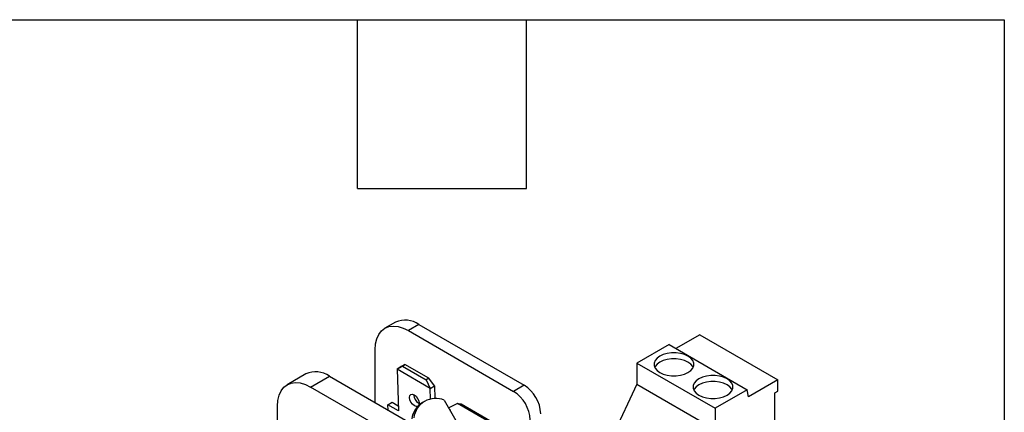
# Model space of a CAD drawing. Header units: millimetres. Extents: x 19 to 819, y 19 to 629.
# Tile 15 of 15: x 686 to 819, y 575 to 629. Entities that reach past the tile are written whole.
import ezdxf

# ---------------------------------------------------------------- set-up
doc = ezdxf.new("R2010")
doc.units = ezdxf.units.MM
doc.header["$LTSCALE"] = 3
doc.linetypes.add('SLD-Solid', pattern=[0])
doc.layers.add('TEXT', color=140, linetype='SLD-Solid', lineweight=25)

msp = doc.modelspace()

# ---------------------------------------------------------------- linework, layer by layer
for p, q in [((736.647, 587.659), (735.212, 586.831)), ((739.822, 587.345), (738.387, 586.516)), ((739.822, 587.345), (754.092, 579.107)), ((738.387, 586.516), (752.657, 578.278)), ((777.869, 585.959), (774.634, 584.092)), ((777.869, 585.959), (788.476, 579.836)), ((773.715, 584.622), (769.351, 582.103)), ((773.715, 584.622), (784.321, 578.499)), ((733.896, 576.749), (733.896, 583.923)), ((737.933, 581.916), (737.438, 581.634)), ((737.581, 581.698), (737.933, 581.916)), ((741.166, 580.049), (737.933, 581.916)), ((769.351, 582.103), (779.958, 575.98)), ((769.351, 582.103), (769.351, 579.246)), ((724.507, 580.651), (721.961, 579.181)), ((736.863, 581.279), (737.581, 581.698)), ((737.438, 581.634), (736.863, 581.279)), ((736.863, 581.279), (737.037, 575.638)), ((741.353, 578.687), (736.863, 581.279)), ((737.581, 581.698), (740.814, 579.831)), ((725.135, 578.867), (727.682, 580.337)), ((727.682, 580.337), (741.952, 572.099)), ((741.166, 580.049), (740.814, 579.831)), ((740.814, 579.831), (741.353, 578.687)), ((741.928, 579.042), (741.166, 580.049)), ((754.092, 579.107), (752.657, 578.278)), ((769.351, 579.246), (765.922, 571.914)), ((769.351, 579.246), (779.958, 573.123)), ((788.476, 579.836), (784.483, 577.531)), ((788.476, 578.322), (788.476, 579.836)), ((739.406, 570.628), (725.135, 578.867)), ((741.353, 578.687), (741.928, 579.042)), ((741.398, 577.238), (741.353, 578.687)), ((741.928, 579.042), (741.981, 577.307)), ((784.321, 578.499), (779.958, 575.98)), ((784.483, 577.531), (784.321, 578.499)), ((788.054, 578.079), (788.476, 578.322)), ((788.054, 573.458), (788.054, 578.079)), ((735.618, 576.457), (736.192, 576.812)), ((735.64, 575.743), (735.618, 576.457)), ((737.037, 575.638), (735.618, 576.457)), ((736.192, 576.812), (737.015, 576.337)), ((739.795, 576.672), (739.862, 576.637)), ((740.592, 576.927), (740.313, 576.765)), ((743.256, 577.084), (745.695, 572.859)), ((745.044, 576.611), (743.855, 576.046)), ((750.666, 573.365), (745.044, 576.611)), ((745.044, 576.611), (745.542, 576.566)), ((745.542, 576.566), (751.164, 573.321)), ((720.645, 569.099), (720.645, 576.274)), ((743.989, 575.815), (744.06, 575.773)), ((744.06, 575.773), (744.041, 575.724)), ((779.958, 575.98), (779.958, 573.123))]:
    msp.add_line(p, q)
at = {"flags": 128}
for points in [[(733.896, 583.923), (733.952, 584.703), (734.116, 585.399), (734.386, 585.995), (734.754, 586.476), (735.212, 586.83), (735.747, 587.05), (736.348, 587.128), (736.999, 587.063), (737.684, 586.858), (738.387, 586.516)], [(772.463, 580.838), (772.935, 580.62), (773.48, 580.469), (774.069, 580.391), (774.674, 580.391), (775.264, 580.469), (775.808, 580.62), (776.281, 580.838), (776.658, 581.111), (776.92, 581.425), (777.055, 581.766), (777.055, 582.115), (776.92, 582.455), (776.658, 582.769), (776.281, 583.042), (775.808, 583.26), (775.264, 583.411), (774.674, 583.489), (774.069, 583.489), (773.48, 583.411), (772.935, 583.26), (772.463, 583.042), (772.086, 582.769), (771.823, 582.455), (771.689, 582.115), (771.689, 581.766), (771.823, 581.425), (772.086, 581.111), (772.463, 580.838)], [(776.977, 581.532), (776.92, 581.638), (776.658, 581.953), (776.281, 582.226), (775.808, 582.443), (775.264, 582.595), (774.674, 582.673), (774.069, 582.673), (773.48, 582.595), (772.935, 582.443), (772.463, 582.226), (772.086, 581.953), (771.823, 581.638), (771.766, 581.532)], [(777.766, 577.777), (778.239, 577.559), (778.783, 577.407), (779.373, 577.33), (779.977, 577.33), (780.567, 577.407), (781.112, 577.559), (781.584, 577.777), (781.961, 578.049), (782.224, 578.364), (782.358, 578.704), (782.358, 579.053), (782.224, 579.393), (781.961, 579.708), (781.584, 579.981), (781.112, 580.198), (780.567, 580.35), (779.977, 580.428), (779.373, 580.428), (778.783, 580.35), (778.239, 580.198), (777.766, 579.981), (777.389, 579.708), (777.127, 579.393), (776.992, 579.053), (776.992, 578.704), (777.127, 578.364), (777.389, 578.049), (777.766, 577.777)], [(720.645, 576.274), (720.7, 577.053), (720.865, 577.749), (721.135, 578.345), (721.503, 578.826), (721.96, 579.181), (722.496, 579.4), (723.097, 579.478), (723.748, 579.414), (724.433, 579.208), (725.135, 578.867)], [(782.281, 578.47), (782.224, 578.577), (781.961, 578.891), (781.584, 579.164), (781.112, 579.382), (780.567, 579.533), (779.977, 579.611), (779.373, 579.611), (778.783, 579.533), (778.239, 579.382), (777.766, 579.164), (777.389, 578.891), (777.127, 578.577), (777.069, 578.47)], [(739.221, 576.318), (738.965, 576.522), (738.744, 576.81), (738.593, 577.137), (738.533, 577.455), (738.575, 577.714), (738.712, 577.875), (738.922, 577.914), (739.175, 577.825)], [(739.175, 577.825), (739.431, 577.62), (739.651, 577.333), (739.803, 577.005), (739.862, 576.687), (739.821, 576.428), (739.798, 576.383)], [(739.678, 576.263), (739.474, 576.228), (739.221, 576.318)]]:
    msp.add_lwpolyline(points, dxfattribs=at)
for centre, radius, start, end in [((737.956, 584.693), 3.242, 54.87485, 113.81469), ((725.817, 577.685), 3.242, 54.87485, 113.81469), ((751.458, 574.992), 4.886, 2.9181, 57.37063), ((740.541, 577.897), 1.434, 181.49588, 238.67371), ((750.023, 574.164), 4.886, 2.9181, 57.37063), ((741.934, 574.101), 3.119, 121.31529, 171.94457), ((742.098, 574.32), 2.997, 67.26929, 172.72534)]:
    msp.add_arc(centre, radius, start, end)
at = {"layer": 'TEXT'}
for p, q in [((19.05, 628.65), (819.15, 628.65)), ((731.52, 605.79), (731.52, 628.65)), ((754.38, 605.79), (754.38, 628.65)), ((819.15, 628.65), (819.15, 19.05)), ((731.52, 605.79), (754.38, 605.79))]:
    msp.add_line(p, q, dxfattribs=at)

doc.saveas('drawing.dxf')
